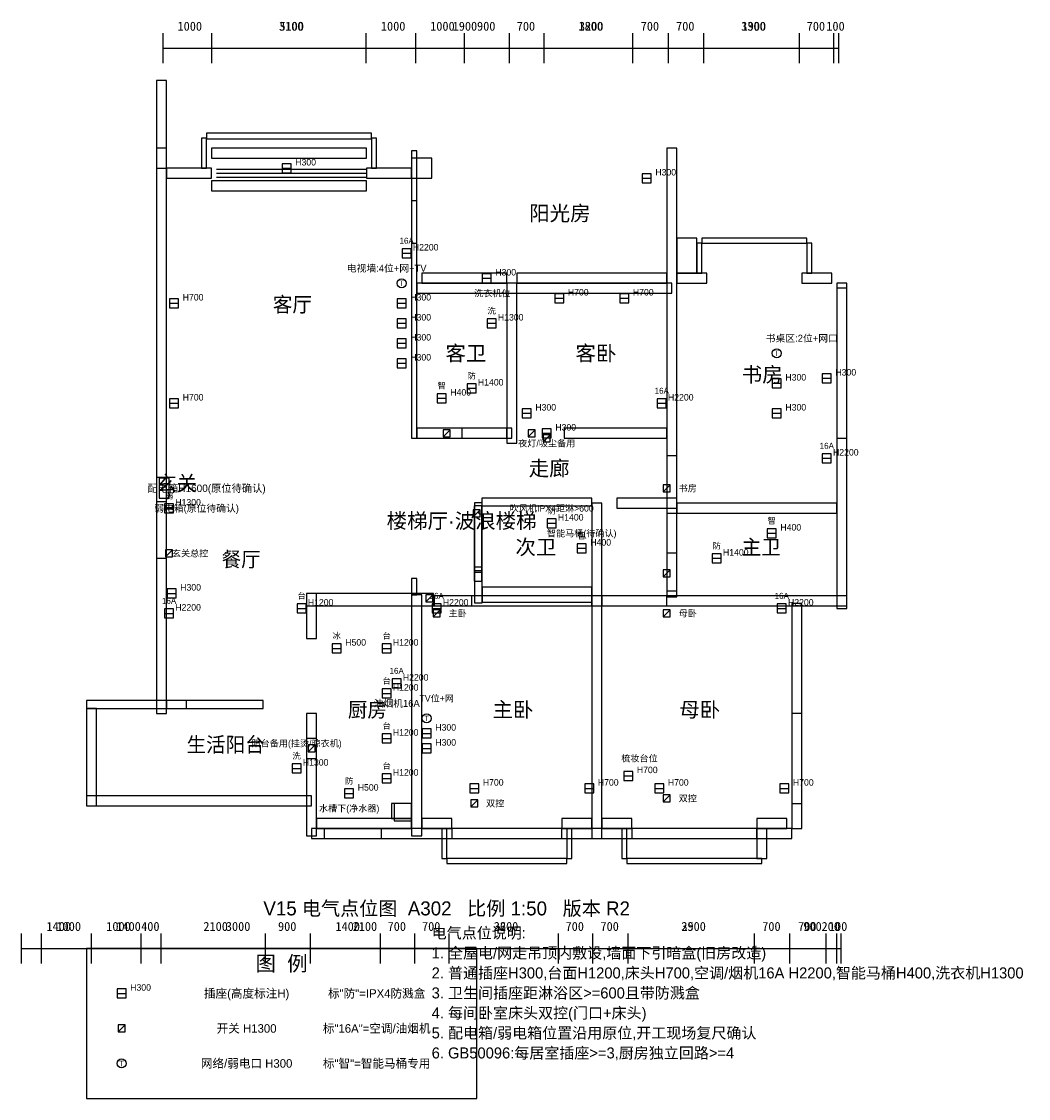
# Model space of a CAD drawing. Header units: millimetres. Extents: x 0 to 20132, y -5400 to 16133.
import ezdxf
from ezdxf.enums import TextEntityAlignment as Align

# ---------------------------------------------------------------- set-up
doc = ezdxf.new("R2010")
doc.units = ezdxf.units.MM
doc.header["$LTSCALE"] = 200
for name, color, linetype in [('A-DIMS', 1, 'Continuous'), ('A-DOOR', 3, 'Continuous'), ('A-ELEC-NET', 4, 'Continuous'), ('A-ELEC-SOC', 1, 'Continuous'), ('A-ELEC-SW', 2, 'Continuous'), ('A-NOTE', 7, 'Continuous'), ('A-TEXT', 7, 'Continuous'), ('A-WALL', 7, 'Continuous'), ('A-WINDOW', 4, 'Continuous')]:
    doc.layers.add(name, color=color, linetype=linetype)
doc.styles.add('HZTXT', font='STHeiti Medium.ttc')

msp = doc.modelspace()

# ---------------------------------------------------------------- linework, layer by layer
at = {"layer": 'A-DIMS'}
for p, q in [((2831, 15300), (2831, 15900)), ((2831, 15300), (2831, 15900)), ((3807, 15300), (3807, 15900)), ((6887, 15300), (6887, 15900)), ((7882, 15300), (7882, 15900)), ((7882, 15300), (7882, 15900)), ((8858, 15300), (8858, 15900)), ((9757, 15300), (9757, 15900)), ((9757, 15300), (9757, 15900)), ((10446, 15300), (10446, 15900)), ((12225, 15300), (12225, 15900)), ((12933, 15300), (12933, 15900)), ((12933, 15300), (12933, 15900)), ((13641, 15300), (13641, 15900)), ((15554, 15300), (15554, 15900)), ((16243, 15300), (16243, 15900)), ((16243, 15300), (16243, 15900)), ((16338, 15300), (16338, 15900)), ((2831, 15600), (7882, 15600)), ((2831, 15600), (3807, 15600)), ((3807, 15600), (6887, 15600)), ((6887, 15600), (7882, 15600)), ((7882, 15600), (9757, 15600)), ((7882, 15600), (8858, 15600)), ((8858, 15600), (9757, 15600)), ((9757, 15600), (12933, 15600)), ((9757, 15600), (10446, 15600)), ((10446, 15600), (12225, 15600)), ((12225, 15600), (12933, 15600)), ((12933, 15600), (16243, 15600)), ((12933, 15600), (13641, 15600)), ((13641, 15600), (15554, 15600)), ((15554, 15600), (16243, 15600)), ((16243, 15600), (16338, 15600)), ((0, -2700), (0, -2100)), ((402, -2700), (402, -2100)), ((1397, -2700), (1397, -2100)), ((1397, -2700), (1397, -2100)), ((2391, -2700), (2391, -2100)), ((2793, -2700), (2793, -2100)), ((2793, -2700), (2793, -2100)), ((4879, -2700), (4879, -2100)), ((5778, -2700), (5778, -2100)), ((5778, -2700), (5778, -2100)), ((7174, -2700), (7174, -2100)), ((7863, -2700), (7863, -2100)), ((7863, -2700), (7863, -2100)), ((8552, -2700), (8552, -2100)), ((10733, -2700), (10733, -2100)), ((11421, -2700), (11421, -2100)), ((11421, -2700), (11421, -2100)), ((12129, -2700), (12129, -2100)), ((14655, -2700), (14655, -2100)), ((15363, -2700), (15363, -2100)), ((15363, -2700), (15363, -2100)), ((16090, -2700), (16090, -2100)), ((16300, -2700), (16300, -2100)), ((16300, -2700), (16300, -2100)), ((16386, -2700), (16386, -2100)), ((0, -2400), (1397, -2400)), ((402, -2400), (1397, -2400)), ((1397, -2400), (2793, -2400)), ((1397, -2400), (2391, -2400)), ((2391, -2400), (2793, -2400)), ((2793, -2400), (5778, -2400)), ((2793, -2400), (4879, -2400)), ((4879, -2400), (5778, -2400)), ((5778, -2400), (7863, -2400)), ((5778, -2400), (7174, -2400)), ((7174, -2400), (7863, -2400)), ((7863, -2400), (11421, -2400)), ((7863, -2400), (8552, -2400)), ((8552, -2400), (10733, -2400)), ((10733, -2400), (11421, -2400)), ((11421, -2400), (15363, -2400)), ((11421, -2400), (12129, -2400)), ((12129, -2400), (14655, -2400)), ((14655, -2400), (15363, -2400)), ((15363, -2400), (16300, -2400)), ((15363, -2400), (16090, -2400)), ((16090, -2400), (16300, -2400)), ((16300, -2400), (16386, -2400))]:
    msp.add_line(p, q, dxfattribs=at)
at = {"layer": 'A-DOOR'}
for points in [[(7800, 11700), (7900, 11700), (7900, 12550), (7800, 12550)], [(8800, 7800), (9700, 7800), (9700, 8000), (8800, 8000)], [(12900, 6300), (13100, 6300), (13100, 7450), (12900, 7450)], [(2700, 5400), (2900, 5400), (2900, 6530), (2700, 6530)], [(12900, 4750), (13100, 4750), (13100, 5500), (12900, 5500)], [(8250, 4450), (9000, 4450), (9000, 4650), (8250, 4650)], [(11600, 4450), (12900, 4450), (12900, 4650), (11600, 4650)], [(2900, 2400), (4830, 2400), (4830, 2560), (2900, 2560)], [(5700, 1400), (5900, 1400), (5900, 2300), (5700, 2300)]]:
    msp.add_lwpolyline(points, close=True, dxfattribs=at)
at = {"layer": 'A-ELEC-NET'}
for centre in [(7600, 10900), (15100, 9500), (8100, 2200), (2000, -4700)]:
    msp.add_circle(centre, 90, dxfattribs=at)
at = {"layer": 'A-ELEC-SOC'}
for p, q in [((5210, 13200), (5390, 13200)), ((12410, 13000), (12590, 13000)), ((7610, 11500), (7790, 11500)), ((9210, 11000), (9390, 11000)), ((10660, 10600), (10840, 10600)), ((11960, 10600), (12140, 10600)), ((2960, 10500), (3140, 10500)), ((7510, 10500), (7690, 10500)), ((7510, 10100), (7690, 10100)), ((9310, 10100), (9490, 10100)), ((7510, 9700), (7690, 9700)), ((7510, 9300), (7690, 9300)), ((15010, 8900), (15190, 8900)), ((16010, 9000), (16190, 9000)), ((8910, 8800), (9090, 8800)), ((2960, 8500), (3140, 8500)), ((8310, 8600), (8490, 8600)), ((12710, 8500), (12890, 8500)), ((10010, 8300), (10190, 8300)), ((15010, 8300), (15190, 8300)), ((10410, 7900), (10590, 7900)), ((16010, 7400), (16190, 7400)), ((2860, 6400), (3040, 6400)), ((10510, 6100), (10690, 6100)), ((14910, 5900), (15090, 5900)), ((11110, 5600), (11290, 5600)), ((13810, 5400), (13990, 5400)), ((2910, 4700), (3090, 4700)), ((5510, 4400), (5690, 4400)), ((8210, 4400), (8390, 4400)), ((15110, 4400), (15290, 4400)), ((2860, 4300), (3040, 4300)), ((6210, 3600), (6390, 3600)), ((7210, 3600), (7390, 3600)), ((7410, 2900), (7590, 2900)), ((7210, 2700), (7390, 2700)), ((7210, 1800), (7390, 1800)), ((8010, 1900), (8190, 1900)), ((8010, 1600), (8190, 1600)), ((5410, 1200), (5590, 1200)), ((7210, 1000), (7390, 1000)), ((12040, 1050), (12220, 1050)), ((6460, 700), (6640, 700)), ((8960, 800), (9140, 800)), ((11260, 800), (11440, 800)), ((12660, 800), (12840, 800)), ((15160, 800), (15340, 800)), ((1910, -3300), (2090, -3300))]:
    msp.add_line(p, q, dxfattribs=at)
for points in [[(5210, 13110), (5390, 13110), (5390, 13290), (5210, 13290)], [(12410, 12910), (12590, 12910), (12590, 13090), (12410, 13090)], [(7610, 11410), (7790, 11410), (7790, 11590), (7610, 11590)], [(9210, 10910), (9390, 10910), (9390, 11090), (9210, 11090)], [(2960, 10410), (3140, 10410), (3140, 10590), (2960, 10590)], [(7510, 10410), (7690, 10410), (7690, 10590), (7510, 10590)], [(10660, 10510), (10840, 10510), (10840, 10690), (10660, 10690)], [(11960, 10510), (12140, 10510), (12140, 10690), (11960, 10690)], [(7510, 10010), (7690, 10010), (7690, 10190), (7510, 10190)], [(9310, 10010), (9490, 10010), (9490, 10190), (9310, 10190)], [(7510, 9610), (7690, 9610), (7690, 9790), (7510, 9790)], [(7510, 9210), (7690, 9210), (7690, 9390), (7510, 9390)], [(16010, 8910), (16190, 8910), (16190, 9090), (16010, 9090)], [(8910, 8710), (9090, 8710), (9090, 8890), (8910, 8890)], [(15010, 8810), (15190, 8810), (15190, 8990), (15010, 8990)], [(8310, 8510), (8490, 8510), (8490, 8690), (8310, 8690)], [(2960, 8410), (3140, 8410), (3140, 8590), (2960, 8590)], [(12710, 8410), (12890, 8410), (12890, 8590), (12710, 8590)], [(10010, 8210), (10190, 8210), (10190, 8390), (10010, 8390)], [(15010, 8210), (15190, 8210), (15190, 8390), (15010, 8390)], [(10410, 7810), (10590, 7810), (10590, 7990), (10410, 7990)], [(16010, 7310), (16190, 7310), (16190, 7490), (16010, 7490)], [(2750, 6600), (2950, 6600), (2950, 7000), (2750, 7000)], [(2860, 6310), (3040, 6310), (3040, 6490), (2860, 6490)], [(10510, 6010), (10690, 6010), (10690, 6190), (10510, 6190)], [(14910, 5810), (15090, 5810), (15090, 5990), (14910, 5990)], [(11110, 5510), (11290, 5510), (11290, 5690), (11110, 5690)], [(13810, 5310), (13990, 5310), (13990, 5490), (13810, 5490)], [(2910, 4610), (3090, 4610), (3090, 4790), (2910, 4790)], [(2860, 4210), (3040, 4210), (3040, 4390), (2860, 4390)], [(5510, 4310), (5690, 4310), (5690, 4490), (5510, 4490)], [(8210, 4310), (8390, 4310), (8390, 4490), (8210, 4490)], [(15110, 4310), (15290, 4310), (15290, 4490), (15110, 4490)], [(6210, 3510), (6390, 3510), (6390, 3690), (6210, 3690)], [(7210, 3510), (7390, 3510), (7390, 3690), (7210, 3690)], [(7410, 2810), (7590, 2810), (7590, 2990), (7410, 2990)], [(7210, 2610), (7390, 2610), (7390, 2790), (7210, 2790)], [(8010, 1810), (8190, 1810), (8190, 1990), (8010, 1990)], [(7210, 1710), (7390, 1710), (7390, 1890), (7210, 1890)], [(8010, 1510), (8190, 1510), (8190, 1690), (8010, 1690)], [(5410, 1110), (5590, 1110), (5590, 1290), (5410, 1290)], [(7210, 910), (7390, 910), (7390, 1090), (7210, 1090)], [(12040, 960), (12220, 960), (12220, 1140), (12040, 1140)], [(8960, 710), (9140, 710), (9140, 890), (8960, 890)], [(11260, 710), (11440, 710), (11440, 890), (11260, 890)], [(12660, 710), (12840, 710), (12840, 890), (12660, 890)], [(15160, 710), (15340, 710), (15340, 890), (15160, 890)], [(6460, 610), (6640, 610), (6640, 790), (6460, 790)], [(1910, -3390), (2090, -3390), (2090, -3210), (1910, -3210)]]:
    msp.add_lwpolyline(points, close=True, dxfattribs=at)
at = {"layer": 'A-ELEC-SW'}
for points in [[(8430, 7830), (8570, 7830), (8570, 7970), (8430, 7970)], [(10130, 7830), (10270, 7830), (10270, 7970), (10130, 7970)], [(10430, 7730), (10570, 7730), (10570, 7870), (10430, 7870)], [(12830, 6730), (12970, 6730), (12970, 6870), (12830, 6870)], [(9030, 6230), (9170, 6230), (9170, 6370), (9030, 6370)], [(2880, 5430), (3020, 5430), (3020, 5570), (2880, 5570)], [(12830, 5030), (12970, 5030), (12970, 5170), (12830, 5170)], [(8080, 4530), (8220, 4530), (8220, 4670), (8080, 4670)], [(8230, 4230), (8370, 4230), (8370, 4370), (8230, 4370)], [(12830, 4230), (12970, 4230), (12970, 4370), (12830, 4370)], [(5730, 1530), (5870, 1530), (5870, 1670), (5730, 1670)], [(12830, 530), (12970, 530), (12970, 670), (12830, 670)], [(8980, 430), (9120, 430), (9120, 570), (8980, 570)], [(1930, -4070), (2070, -4070), (2070, -3930), (1930, -3930)]]:
    msp.add_lwpolyline(points, close=True, dxfattribs=at)
for points in [[(8430, 7830), (8570, 7970)], [(10130, 7830), (10270, 7970)], [(10430, 7730), (10570, 7870)], [(12830, 6730), (12970, 6870)], [(9030, 6230), (9170, 6370)], [(2880, 5430), (3020, 5570)], [(12830, 5030), (12970, 5170)], [(8080, 4530), (8220, 4670)], [(8230, 4230), (8370, 4370)], [(12830, 4230), (12970, 4370)], [(5730, 1530), (5870, 1670)], [(12830, 530), (12970, 670)], [(8980, 430), (9120, 570)], [(1930, -4070), (2070, -3930)]]:
    msp.add_lwpolyline(points, dxfattribs=at)
at = {"layer": 'A-WALL'}
for points in [[(2700, 13200), (2900, 13200), (2900, 14953), (2700, 14953)], [(3600, 13200), (3700, 13200), (3700, 13800), (3600, 13800)], [(3700, 13790), (7000, 13790), (7000, 13900), (3700, 13900)], [(7000, 13200), (7100, 13200), (7100, 13800), (7000, 13800)], [(2700, 2300), (2900, 2300), (2900, 13600), (2700, 13600)], [(3800, 13400), (6900, 13400), (6900, 13600), (3800, 13600)], [(12900, 4630), (13100, 4630), (13100, 13600), (12900, 13600)], [(7800, 7800), (7900, 7800), (7900, 13550), (7800, 13550)], [(7800, 13000), (8200, 13000), (8200, 13400), (7800, 13400)], [(2900, 13000), (3800, 13000), (3800, 13200), (2900, 13200)], [(6900, 13000), (7800, 13000), (7800, 13200), (6900, 13200)], [(13100, 11100), (13500, 11100), (13500, 11800), (13100, 11800)], [(13500, 11100), (13600, 11100), (13600, 11700), (13500, 11700)], [(13600, 11700), (15700, 11700), (15700, 11800), (13600, 11800)], [(15700, 11100), (15800, 11100), (15800, 11700), (15700, 11700)], [(8000, 10900), (9700, 10900), (9700, 11100), (8000, 11100)], [(9900, 10900), (12900, 10900), (12900, 11100), (9900, 11100)], [(13100, 10900), (13700, 10900), (13700, 11100), (13100, 11100)], [(15600, 10900), (16200, 10900), (16200, 11100), (15600, 11100)], [(7900, 10700), (13000, 10700), (13000, 10900), (7900, 10900)], [(9700, 7700), (9900, 7700), (9900, 10900), (9700, 10900)], [(16300, 4400), (16500, 4400), (16500, 10900), (16300, 10900)], [(7900, 7800), (9800, 7800), (9800, 8000), (7900, 8000)], [(10850, 7800), (12900, 7800), (12900, 8000), (10850, 8000)], [(9059, 4507), (9209, 4507), (9209, 6507), (9059, 6507)], [(9200, 6450), (11400, 6450), (11400, 6600), (9200, 6600)], [(11400, -200), (11600, -200), (11600, 6500), (11400, 6500)], [(11900, 6400), (13100, 6400), (13100, 6600), (11900, 6600)], [(13100, 6300), (16300, 6300), (16300, 6500), (13100, 6500)], [(9050, 5120), (9200, 5120), (9200, 6450), (9050, 6450)], [(9050, 5230), (9200, 5230), (9200, 6450), (9050, 6450)], [(7800, 4670), (7900, 4670), (7900, 5000), (7800, 5000)], [(9050, 4942), (9200, 4942), (9200, 5150), (9050, 5150)], [(9209, 4524), (11400, 4524), (11400, 4823), (9209, 4823)], [(5700, 4450), (8236, 4450), (8236, 4700), (5700, 4700)], [(5700, 3800), (5900, 3800), (5900, 4700), (5700, 4700)], [(7800, -150), (8000, -150), (8000, 4670), (7800, 4670)], [(8236, 4450), (11400, 4450), (11400, 4650), (8236, 4650)], [(11400, 4450), (16500, 4450), (16500, 4650), (11400, 4650)], [(15400, 0), (15600, 0), (15600, 4500), (15400, 4500)], [(1300, 2400), (3300, 2400), (3300, 2560), (1300, 2560)], [(1300, 450), (1500, 450), (1500, 2400), (1300, 2400)], [(5700, -150), (5900, -150), (5900, 1800), (5700, 1800)], [(1300, 450), (5800, 450), (5800, 650), (1300, 650)], [(7400, 200), (7800, 200), (7800, 500), (7400, 500)], [(7450, 150), (7800, 150), (7800, 500), (7450, 500)], [(5900, 0), (7800, 0), (7800, 200), (5900, 200)], [(6050, -200), (15400, -200), (15400, 0), (6050, 0)], [(8000, 0), (8600, 0), (8600, 200), (8000, 200)], [(8400, -600), (8500, -600), (8500, 0), (8400, 0)], [(10800, 0), (11400, 0), (11400, 200), (10800, 200)], [(10900, -600), (11000, -600), (11000, 0), (10900, 0)], [(11600, 0), (12200, 0), (12200, 200), (11600, 200)], [(12000, -600), (12100, -600), (12100, 0), (12000, 0)], [(14700, 0), (15300, 0), (15300, 200), (14700, 200)], [(14700, -600), (14900, -600), (14900, 0), (14700, 0)], [(8500, -700), (10900, -700), (10900, -600), (8500, -600)], [(12100, -700), (14800, -700), (14800, -600), (12100, -600)], [(1300, -5400), (9100, -5400), (9100, -2400), (1300, -2400)]]:
    msp.add_lwpolyline(points, close=True, dxfattribs=at)
at = {"layer": 'A-WINDOW'}
for p, q in [((3900, 13180), (6900, 13180)), ((3900, 13100), (6900, 13100)), ((3900, 13020), (6900, 13020))]:
    msp.add_line(p, q, dxfattribs=at)
for points in [[(3800, 12750), (6900, 12750), (6900, 12950), (3800, 12950)], [(16300, 7800), (16500, 7800), (16500, 10800), (16300, 10800)], [(15400, 500), (15600, 500), (15600, 2300), (15400, 2300)], [(5800, -200), (7200, -200), (7200, 0), (5800, 0)], [(8600, -200), (10800, -200), (10800, 0), (8600, 0)], [(12200, -200), (14700, -200), (14700, 0), (12200, 0)]]:
    msp.add_lwpolyline(points, close=True, dxfattribs=at)

# ---------------------------------------------------------------- texts
at = {"layer": 'A-DESIGN', "style": 'HZTXT'}
for s, p in [('走廊', (10550, 7200)), ('玄关', (3100, 6900))]:
    msp.add_text(s, height=300, dxfattribs=at).set_placement(p, align=Align.MIDDLE_CENTER)
at = {"layer": 'A-DIMS'}
for s, p in [('1000', (3119, 15950)), ('3100', (5147, 15950)), ('5100', (5157, 15950)), ('1000', (7185, 15950)), ('1000', (8170, 15950)), ('1900', (8620, 15950)), ('900', (9107, 15950)), ('700', (9901, 15950)), ('3200', (11145, 15950)), ('1800', (11135, 15950)), ('700', (12379, 15950)), ('700', (13087, 15950)), ('3300', (14388, 15950)), ('1900', (14397, 15950)), ('700', (15698, 15950)), ('100', (16090, 15950)), ('1400', (498, -2050)), ('1000', (699, -2050)), ('1000', (1694, -2050)), ('1400', (1895, -2050)), ('400', (2392, -2050)), ('2100', (3636, -2050)), ('3000', (4085, -2050)), ('900', (5128, -2050)), ('1400', (6276, -2050)), ('2100', (6620, -2050)), ('700', (7319, -2050)), ('700', (8007, -2050)), ('3600', (9442, -2050)), ('2200', (9442, -2050)), ('700', (10877, -2050)), ('700', (11575, -2050)), ('3900', (13192, -2050)), ('2500', (13192, -2050)), ('700', (14809, -2050)), ('700', (15526, -2050)), ('900', (15631, -2050)), ('200', (15995, -2050)), ('100', (16143, -2050))]:
    msp.add_text(s, height=180, dxfattribs=at).set_placement(p)
at = {"layer": 'A-NOTE', "style": 'HZTXT'}
for s, height, p in [('H300', 130, (5680, 13320)), ('H300', 130, (12880, 13120)), ('16A', 120, (7700, 11750)), ('H2200', 130, (8080, 11620)), ('电视墙:4位+网+TV', 140, (7300, 11200)), ('H300', 130, (9680, 11120)), ('T', 110, (7600, 10900)), ('洗衣机位', 130, (9413, 10700)), ('H700', 130, (11130, 10720)), ('H700', 130, (12430, 10720)), ('H700', 130, (3430, 10620)), ('H300', 130, (7980, 10620)), ('洗', 120, (9400, 10350)), ('H300', 130, (7980, 10220)), ('H1300', 130, (9780, 10220)), ('H300', 130, (7980, 9820)), ('书桌区:2位+网口', 140, (15600, 9800)), ('H300', 130, (7980, 9420)), ('T', 110, (15100, 9500)), ('防', 120, (9000, 9050)), ('H300', 130, (15480, 9020)), ('H300', 130, (16480, 9120)), ('智', 120, (8400, 8850)), ('H1400', 130, (9380, 8920)), ('H700', 130, (3430, 8620)), ('H400', 130, (8780, 8720)), ('16A', 120, (12800, 8750)), ('H2200', 130, (13180, 8620)), ('H300', 130, (10480, 8420)), ('H300', 130, (15480, 8420)), ('H300', 130, (10880, 8020)), ('夜灯/吸尘备用', 130, (10500, 7700)), ('16A', 120, (16100, 7650)), ('H2200', 130, (16480, 7520)), ('配电箱H1600(原位待确认)', 150, (3700, 6800)), ('弱', 120, (2950, 6650)), ('书房', 130, (13320, 6800)), ('弱电箱(原位待确认)', 140, (3500, 6400)), ('H1300', 130, (3330, 6520)), ('吹风机IPX4距淋>600', 130, (10600, 6400)), ('防', 120, (10600, 6350)), ('H1400', 130, (10980, 6220)), ('智', 120, (15000, 6150)), ('H400', 130, (15380, 6020)), ('智能马桶(待确认)', 130, (11200, 5900)), ('智', 120, (11200, 5850)), ('H400', 130, (11580, 5720)), ('防', 120, (13900, 5650)), ('玄关总控', 130, (3370, 5500)), ('H1400', 130, (14280, 5520)), ('H300', 130, (3380, 4820)), ('16A', 120, (2950, 4550)), ('台', 120, (5600, 4650)), ('H1200', 130, (5980, 4520)), ('16A', 120, (8300, 4650)), ('H2200', 130, (8680, 4520)), ('16A', 120, (15200, 4650)), ('H2200', 130, (15580, 4520)), ('H2200', 130, (3330, 4420)), ('主卧', 130, (8720, 4300)), ('母卧', 130, (13320, 4300)), ('冰', 120, (6300, 3850)), ('台', 120, (7300, 3850)), ('H500', 130, (6680, 3720)), ('H1200', 130, (7680, 3720)), ('台', 120, (7300, 2950)), ('16A', 120, (7500, 3150)), ('H2200', 130, (7880, 3020)), ('H1200', 130, (7680, 2820)), ('油烟机16A', 140, (7500, 2500)), ('TV位+网', 130, (8300, 2600)), ('T', 110, (8100, 2200)), ('台', 120, (7300, 2050)), ('H1200', 130, (7680, 1920)), ('H300', 130, (8480, 2020)), ('阳台备用(挂烫/晾衣机)', 130, (5500, 1700)), ('H300', 130, (8480, 1720)), ('洗', 120, (5500, 1450)), ('H1300', 130, (5880, 1320)), ('台', 120, (7300, 1250)), ('梳妆台位', 130, (12355, 1400)), ('H1200', 130, (7680, 1120)), ('H700', 130, (12510, 1170)), ('防', 120, (6550, 950)), ('H500', 130, (6930, 820)), ('H700', 130, (9430, 920)), ('H700', 130, (11730, 920)), ('H700', 130, (13130, 920)), ('H700', 130, (15630, 920)), ('双控', 130, (13320, 600)), ('水槽下(净水器)', 130, (6550, 400)), ('双控', 130, (9470, 500)), ('V15 电气点位图  A302   比例 1:50   版本 R2', 280, (8500, -1600)), ('图  例', 300, (5200, -2700)), ('H300', 130, (2380, -3180)), ('插座(高度标注H)', 170, (4500, -3300)), ('标"防"=IPX4防溅盒', 170, (7100, -3300)), ('开关 H1300', 170, (4500, -4000)), ('标"16A"=空调/油烟机', 170, (7100, -4000)), ('T', 110, (2000, -4700)), ('网络/弱电口 H300', 170, (4500, -4700)), ('标"智"=智能马桶专用', 170, (7100, -4700))]:
    msp.add_text(s, height=height, dxfattribs=at).set_placement(p, align=Align.MIDDLE_CENTER)
for s, p in [('电气点位说明:', (8200, -2200)), ('1. 全屋电/网走吊顶内敷设,墙面下引暗盒(旧房改造)', (8200, -2600)), ('2. 普通插座H300,台面H1200,床头H700,空调/烟机16A H2200,智能马桶H400,洗衣机H1300', (8200, -3000)), ('3. 卫生间插座距淋浴区>=600且带防溅盒', (8200, -3400)), ('4. 每间卧室床头双控(门口+床头)', (8200, -3800)), ('5. 配电箱/弱电箱位置沿用原位,开工现场复尺确认', (8200, -4200)), ('6. GB50096:每居室插座>=3,厨房独立回路>=4', (8200, -4600))]:
    msp.add_text(s, height=220, dxfattribs=at).set_placement(p)
at = {"layer": 'A-TEXT', "style": 'HZTXT'}
for s, p in [('阳光房', (10150, 12150)), ('客卫', (8475, 9350)), ('客卧', (11075, 9350)), ('书房', (14400, 8925)), ('楼梯厅·波浪楼梯', (7300, 6000)), ('次卫', (9875, 5475)), ('主卧', (9415, 2225)), ('母卧', (13150, 2225))]:
    msp.add_text(s, height=300, dxfattribs=at).set_placement(p)
at = {"layer": 'A-TEXT'}
for s, p in [('客厅', (5025, 10325)), ('主卫', (14400, 5475)), ('餐厅', (4000, 5230)), ('厨房', (6525, 2225)), ('生活阳台', (3300, 1525))]:
    msp.add_text(s, height=300, dxfattribs=at).set_placement(p)

doc.saveas('drawing.dxf')
